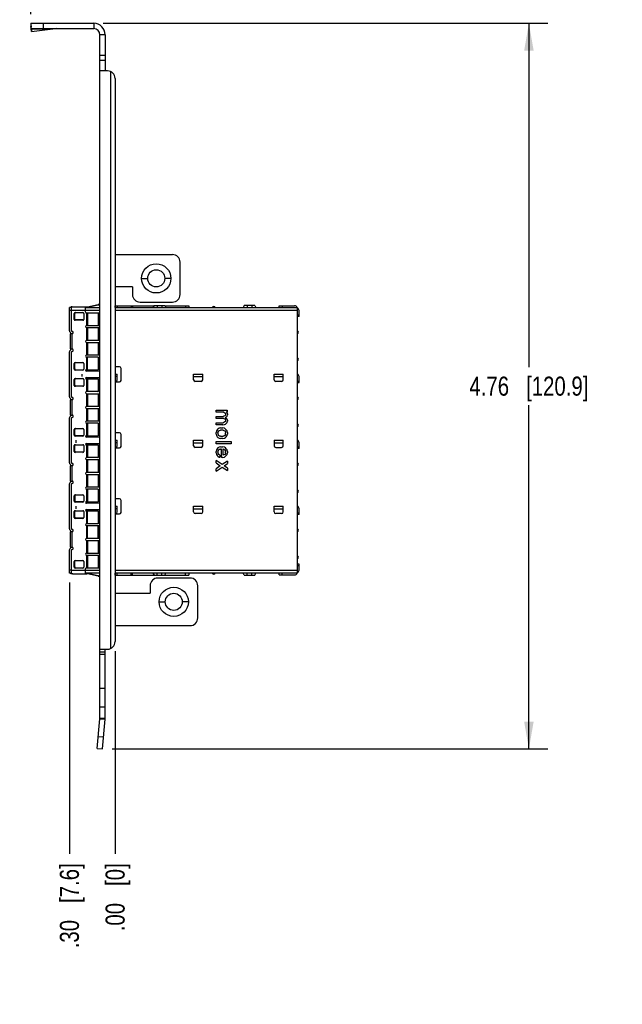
# Model space of a CAD drawing. Header units: inches. Extents: x 0 to 22, y 0 to 17.
# Tile 18 of 20: x 13 to 17, y 4.9 to 11.3. Entities that reach past the tile are written whole.
import ezdxf

# ---------------------------------------------------------------- set-up
doc = ezdxf.new("R2010")
doc.units = ezdxf.units.IN
doc.header["$LTSCALE"] = 1.21
doc.header["$MEASUREMENT"] = 0
doc.layers.get('0').update_dxf_attribs({"linetype": 'CONTINUOUS'})
doc.layers.add('DIMENSIONS', color=7, linetype='CONTINUOUS')
doc.styles.get("Standard").update_dxf_attribs({"font": 'txt', "width": 0.8})
doc.dimstyles.new('DIMSTYLE_1', dxfattribs={"dimtxt": 0.125, "dimasz": 0.18, "dimexe": 0.125, "dimexo": 0.0625, "dimgap": 0.03125, "dimtad": 0, "dimtih": 1, "dimtoh": 1, "dimzin": 4, "dimdsep": 46, "dimtxsty": 'STANDARD', "dimblk": '_FILLED', "dimblk1": '_FILLED', "dimblk2": '_FILLED', "dimcen": 0.09, "dimadec": 0, "dimazin": 0, "dimtp": 0.001, "dimtm": 0.001, "dimtfac": 1, "dimtofl": 0, "dimtmove": 0, "dimatfit": 3, "dimldrblk": '_FILLED', "dimfxl": 1, "dimtolj": 1, "dimtzin": 4, "dimarcsym": 0})
doc.dimstyles.new('DIMSTYLE_2', dxfattribs={"dimtxt": 0.125, "dimasz": 0.18, "dimexe": 0.125, "dimexo": 0.0625, "dimgap": 0.03125, "dimtad": 0, "dimtih": 1, "dimtoh": 1, "dimzin": 4, "dimdsep": 46, "dimtxsty": 'STANDARD', "dimblk": '_FILLED', "dimblk1": '_FILLED', "dimblk2": '_FILLED', "dimcen": 0.09, "dimadec": 0, "dimazin": 0, "dimtfac": 1, "dimtofl": 0, "dimtmove": 0, "dimatfit": 3, "dimldrblk": '_FILLED', "dimfxl": 1, "dimtolj": 1, "dimtzin": 4, "dimarcsym": 0})
doc.dimstyles.new('DIMSTYLE_3', dxfattribs={"dimtxt": 0.125, "dimasz": 0.18, "dimexe": 0.125, "dimexo": 0.0625, "dimgap": 0.0625, "dimtad": 0, "dimtih": 1, "dimtoh": 1, "dimzin": 4, "dimdsep": 46, "dimtxsty": 'STANDARD', "dimblk": '_FILLED', "dimblk1": '_FILLED', "dimblk2": '_FILLED', "dimcen": 0.09, "dimadec": 0, "dimazin": 0, "dimtp": 0.001, "dimtm": 0.001, "dimtfac": 1, "dimtofl": 0, "dimtmove": 0, "dimatfit": 3, "dimldrblk": '_FILLED', "dimfxl": 1, "dimtolj": 1, "dimtzin": 4, "dimarcsym": 0})

# ---------------------------------------------------------------- blocks, each defined once
blk = doc.blocks.new('_FILLED')
at = {"color": 0, "linetype": 'BYBLOCK'}
blk.add_solid([(0, 0), (-1, 0.174), (-1, -0.174)], dxfattribs=at)
blk = doc.blocks.new('*D8')
at = {"layer": 'DIMENSIONS', "color": 2, "linetype": 'CONTINUOUS'}
for p, q in [((13.5626, 11.2857), (16.4787, 11.2857)), ((16.3537, 11.2857), (16.3537, 9.0306)), ((16.3537, 6.5254), (16.3537, 8.7806)), ((13.6202, 6.5254), (16.4787, 6.5254))]:
    blk.add_line(p, q, dxfattribs=at)
at = {"layer": 'DIMENSIONS', "color": 2, "linetype": 'CONTINUOUS', "xscale": 0.18, "yscale": 0.18, "zscale": 0.18}
for p, rotation in [((16.3537, 11.2857), 90), ((16.3537, 6.5254), 270)]:
    blk.add_blockref('_FILLED', p, dxfattribs=dict(at, rotation=rotation))
at = {"layer": 'DIMENSIONS', "color": 2, "linetype": 'CONTINUOUS', "insert": (16.3537, 8.9681), "char_height": 0.125, "width": 1.225, "attachment_point": 2, "line_spacing_factor": 0.9}
blk.add_mtext('4.76{\\Ftxt.shx;\\W1.000000;\\H0.125000; }[120.9]', dxfattribs=at)
blk = doc.blocks.new('*D9')
at = {"layer": 'DIMENSIONS', "color": 2, "linetype": 'CONTINUOUS'}
blk.add_line((13.3404, 7.6165), (13.3404, 5.8379), dxfattribs=at)
at = {"layer": 'DIMENSIONS', "color": 2, "linetype": 'CONTINUOUS', "insert": (13.2779, 5.7754), "char_height": 0.125, "width": 0.925, "attachment_point": 3, "rotation": 90, "line_spacing_factor": 0.9}
blk.add_mtext('.30{\\Ftxt.shx;\\W1.000000;\\H0.125000; }[7.6]', dxfattribs=at)
blk = doc.blocks.new('*D10')
at = {"layer": 'DIMENSIONS', "color": 2, "linetype": 'CONTINUOUS'}
blk.add_line((13.6401, 7.1673), (13.6401, 5.8379), dxfattribs=at)
at = {"layer": 'DIMENSIONS', "color": 2, "linetype": 'CONTINUOUS', "insert": (13.5776, 5.7754), "char_height": 0.125, "width": 0.725, "attachment_point": 3, "rotation": 90, "line_spacing_factor": 0.9}
blk.add_mtext('.00{\\Ftxt.shx;\\W1.000000;\\H0.125000; }[0]', dxfattribs=at)
blk = doc.blocks.new('*D11')
at = {"layer": 'DIMENSIONS', "color": 2, "linetype": 'CONTINUOUS'}
blk.add_line((13.087, 11.3459), (13.087, 11.9732), dxfattribs=at)
at = {"layer": 'DIMENSIONS', "color": 2, "linetype": 'CONTINUOUS', "insert": (13.0245, 12.0357), "char_height": 0.125, "width": 0.825, "attachment_point": 1, "rotation": 90, "line_spacing_factor": 0.9}
blk.add_mtext('.55{\\Ftxt.shx;\\W1.000000;\\H0.125000; }[14]', dxfattribs=at)

msp = doc.modelspace()

# ---------------------------------------------------------------- linework, layer by layer
at = {"color": 7, "linetype": 'CONTINUOUS'}
for p, q in [((13.087, 11.2834), (13.0882, 11.2651)), ((13.087, 11.2834), (13.0901, 11.2608)), ((13.0901, 11.2516), (13.0882, 11.2651)), ((13.0901, 11.2507), (13.0901, 11.2857)), ((13.0901, 11.2857), (13.5001, 11.2857)), ((13.0928, 11.2313), (13.0902, 11.2508)), ((13.1701, 11.2507), (13.1701, 11.2857)), ((13.5001, 11.2857), (13.5001, 11.2507)), ((13.5751, 11.2107), (13.5401, 11.2107)), ((13.5751, 11.2107), (13.5751, 10.9737)), ((13.5751, 11.0737), (13.5401, 11.0737)), ((13.5401, 11.0437), (13.5751, 11.0437)), ((13.6401, 9.7687), (14.0161, 9.7687)), ((14.0661, 9.5067), (14.0661, 9.7187)), ((13.8141, 9.6127), (13.8541, 9.6127)), ((14.0061, 9.6127), (13.9661, 9.6127)), ((13.7541, 9.5567), (13.6401, 9.5567)), ((13.7541, 9.5567), (13.7541, 9.5067)), ((13.4585, 9.4253), (13.5292, 9.441)), ((13.5301, 9.4371), (13.4594, 9.4215)), ((13.5333, 9.4415), (13.5401, 9.4418)), ((13.5401, 9.4379), (13.5335, 9.4376)), ((13.6413, 9.4209), (13.6413, 9.4335)), ((13.6413, 9.4335), (13.8956, 9.4335)), ((13.653, 9.4335), (13.653, 9.4209)), ((13.7464, 9.4335), (13.7464, 9.4209)), ((13.7547, 9.4335), (13.7547, 9.4209)), ((13.8041, 9.4567), (14.0161, 9.4567)), ((13.8963, 9.4347), (13.8883, 9.4209)), ((13.8963, 9.4347), (13.9652, 9.4347)), ((13.9159, 9.4347), (13.9159, 9.4209)), ((13.9455, 9.4347), (13.9455, 9.4209)), ((13.9652, 9.4347), (13.9731, 9.4209)), ((13.9658, 9.4335), (14.1227, 9.4335)), ((14.1027, 9.4335), (14.1027, 9.4209)), ((14.1227, 9.4335), (14.1227, 9.4209)), ((14.4868, 9.4347), (14.4789, 9.4209)), ((14.5557, 9.4347), (14.4868, 9.4347)), ((14.5065, 9.4347), (14.5065, 9.4209)), ((14.536, 9.4347), (14.536, 9.4209)), ((14.5557, 9.4347), (14.5637, 9.4209)), ((14.7165, 9.4327), (14.8164, 9.4327)), ((14.7165, 9.4209), (14.7165, 9.4327)), ((14.7362, 9.4327), (14.7362, 9.4209)), ((13.3404, 9.2685), (13.3404, 9.4205)), ((13.3524, 9.4009), (13.3404, 9.4009)), ((13.3524, 9.4209), (13.3413, 9.4209)), ((13.3524, 9.4221), (13.3524, 9.2745)), ((13.4466, 9.4012), (13.3524, 9.4012)), ((13.3583, 9.4248), (13.3528, 9.4248)), ((13.3614, 9.4248), (13.3601, 9.4248)), ((13.3601, 9.4248), (13.3624, 9.4248)), ((13.3624, 9.4248), (13.4542, 9.4248)), ((13.3721, 9.3435), (13.3721, 9.3818)), ((13.3752, 9.3455), (13.3752, 9.3818)), ((13.378, 9.3877), (13.4284, 9.3877)), ((13.4343, 9.3818), (13.4343, 9.3435)), ((13.4466, 9.3911), (13.4466, 9.4248)), ((13.4466, 9.4209), (13.5401, 9.4209)), ((13.5401, 9.4009), (13.4466, 9.4009)), ((13.4525, 9.4209), (13.4525, 9.4248)), ((13.5401, 9.3852), (13.4525, 9.3852)), ((13.4542, 9.3036), (13.4542, 9.3852)), ((13.4585, 9.3852), (13.4585, 9.3035)), ((13.5292, 9.3852), (13.5292, 9.3035)), ((13.5333, 9.3852), (13.5333, 9.3035)), ((13.6401, 9.4209), (14.8364, 9.4209)), ((14.8364, 9.4009), (13.6401, 9.4009)), ((14.8364, 7.6786), (14.8364, 9.4209)), ((14.8462, 9.3717), (14.8364, 9.3717)), ((14.8462, 9.3617), (14.8462, 9.4009)), ((13.4284, 9.3376), (13.378, 9.3376)), ((13.4284, 9.3396), (13.3812, 9.3396)), ((13.4542, 9.3035), (13.5401, 9.3035)), ((14.8462, 9.3617), (14.8364, 9.3617)), ((13.3475, 9.2573), (13.3434, 9.2614)), ((13.3484, 9.1494), (13.3484, 9.2494)), ((13.3583, 9.2494), (13.3484, 9.2494)), ((13.3504, 9.2494), (13.3504, 9.2502)), ((13.3557, 9.2494), (13.3557, 9.1494)), ((13.4542, 9.2069), (13.4542, 9.2885)), ((13.5401, 9.2885), (13.4542, 9.2885)), ((13.4585, 9.2885), (13.4585, 9.2069)), ((13.5292, 9.2885), (13.5292, 9.2069)), ((13.5333, 9.2885), (13.5333, 9.2069)), ((13.4542, 9.2069), (13.5401, 9.2069)), ((13.4542, 9.1919), (13.5401, 9.1919)), ((13.4542, 9.1102), (13.4542, 9.1918)), ((13.4585, 9.1919), (13.4585, 9.1102)), ((13.5292, 9.1919), (13.5292, 9.1102)), ((13.5333, 9.1919), (13.5333, 9.1102)), ((13.3404, 8.8354), (13.3404, 9.1302)), ((13.3434, 9.1373), (13.3475, 9.1414)), ((13.3484, 9.1494), (13.3583, 9.1494)), ((13.3504, 9.1494), (13.3504, 9.1485)), ((13.3524, 9.1242), (13.3524, 8.8414)), ((13.4542, 9.1102), (13.5401, 9.1102)), ((13.3721, 9.0169), (13.3721, 9.0552)), ((13.3752, 9.0188), (13.3752, 9.0604)), ((13.378, 9.0611), (13.4284, 9.0611)), ((13.4343, 9.0552), (13.4343, 9.0169)), ((13.4542, 9.0135), (13.4542, 9.0952)), ((13.5272, 9.0952), (13.4542, 9.0952)), ((13.4585, 9.0135), (13.4585, 9.0952)), ((13.5292, 9.0949), (13.5292, 9.0137)), ((13.5301, 9.0947), (13.5299, 9.0947)), ((13.5322, 9.0939), (13.5333, 9.0935)), ((13.5333, 9.0151), (13.5333, 9.0935)), ((13.5333, 9.0935), (13.5401, 9.0911)), ((13.4284, 9.011), (13.378, 9.011)), ((13.3812, 9.0129), (13.4284, 9.0129)), ((13.4228, 8.9851), (13.4228, 8.9678)), ((13.4516, 9.0135), (13.5272, 9.0135)), ((13.5401, 9.0035), (13.4516, 9.0035)), ((13.5306, 9.0142), (13.5299, 9.0139)), ((13.5301, 9.0139), (13.5299, 9.0139)), ((13.5401, 9.0176), (13.5333, 9.0151)), ((13.6695, 9.0322), (13.6401, 9.0322)), ((13.6401, 8.9851), (13.6541, 8.9851)), ((13.6541, 8.9465), (13.6541, 8.9851)), ((13.6794, 8.9433), (13.6794, 9.0224)), ((14.1553, 8.9465), (14.1553, 8.9851)), ((14.1553, 8.9851), (14.2144, 8.9851)), ((14.2144, 8.9465), (14.2144, 8.9851)), ((14.6832, 8.9851), (14.7422, 8.9851)), ((14.6832, 8.9465), (14.6832, 8.9851)), ((14.7422, 8.9465), (14.7422, 8.9851)), ((13.3721, 8.9104), (13.3721, 8.9488)), ((13.3752, 8.9124), (13.3752, 8.9488)), ((13.378, 8.9547), (13.4284, 8.9547)), ((13.4343, 8.9488), (13.4343, 8.9104)), ((13.4516, 8.9622), (13.5401, 8.9622)), ((13.5272, 8.9522), (13.4516, 8.9522)), ((13.4542, 8.8705), (13.4542, 8.9522)), ((13.4585, 8.9522), (13.4585, 8.8705)), ((13.5292, 8.9519), (13.5292, 8.8708)), ((13.5299, 8.9517), (13.5301, 8.9517)), ((13.5322, 8.9509), (13.5333, 8.9505)), ((13.5333, 8.9505), (13.5333, 8.8721)), ((13.5333, 8.9505), (13.5401, 8.9481)), ((13.6541, 8.9678), (13.6401, 8.9678)), ((13.6441, 8.9365), (13.6401, 8.9365)), ((13.6401, 8.9334), (13.6695, 8.9334)), ((14.1553, 8.9678), (14.2144, 8.9678)), ((14.2044, 8.9365), (14.1653, 8.9365)), ((14.6832, 8.9678), (14.7422, 8.9678)), ((14.7322, 8.9365), (14.6932, 8.9365)), ((14.8364, 8.9386), (14.8462, 8.9386)), ((14.8364, 8.9286), (14.8462, 8.9286)), ((14.8462, 8.9286), (14.8462, 8.9678)), ((13.4284, 8.9045), (13.378, 8.9045)), ((13.4284, 8.9065), (13.3812, 8.9065)), ((13.5272, 8.8705), (13.4542, 8.8705)), ((13.4542, 8.7738), (13.4542, 8.8555)), ((13.4542, 8.8555), (13.5401, 8.8555)), ((13.4585, 8.8555), (13.4585, 8.7738)), ((13.5292, 8.8555), (13.5292, 8.7738)), ((13.5306, 8.8712), (13.5299, 8.871)), ((13.5299, 8.871), (13.5301, 8.871)), ((13.5401, 8.8746), (13.5333, 8.8721)), ((13.5333, 8.8555), (13.5333, 8.7738)), ((13.3475, 8.8242), (13.3434, 8.8284)), ((13.3484, 8.7163), (13.3484, 8.8163)), ((13.3583, 8.8163), (13.3484, 8.8163)), ((13.3504, 8.8163), (13.3504, 8.8171)), ((13.3557, 8.8163), (13.3557, 8.7163)), ((13.4542, 8.7738), (13.5401, 8.7738)), ((13.4542, 8.6771), (13.4542, 8.7588)), ((13.4542, 8.7588), (13.5401, 8.7588)), ((13.4585, 8.7588), (13.4585, 8.6771)), ((13.5292, 8.7588), (13.5292, 8.6771)), ((13.5333, 8.7588), (13.5333, 8.6771)), ((14.3018, 8.7479), (14.3755, 8.7479)), ((14.3018, 8.7341), (14.3018, 8.7479)), ((14.353, 8.7341), (14.3018, 8.7341)), ((14.353, 8.7341), (14.3593, 8.7316)), ((14.3593, 8.7316), (14.363, 8.7266)), ((14.363, 8.7266), (14.3643, 8.7216)), ((14.3643, 8.7216), (14.363, 8.7154)), ((14.3755, 8.7341), (14.3693, 8.7341)), ((14.3743, 8.7304), (14.3693, 8.7341)), ((14.3768, 8.7229), (14.3743, 8.7304)), ((14.3755, 8.7479), (14.3755, 8.7341)), ((14.3768, 8.7229), (14.3768, 8.7179)), ((13.3404, 8.4024), (13.3404, 8.6971)), ((13.3434, 8.7042), (13.3475, 8.7084)), ((13.3484, 8.7163), (13.3583, 8.7163)), ((13.3504, 8.7154), (13.3504, 8.7163)), ((13.3524, 8.6911), (13.3524, 8.4084)), ((13.4542, 8.6771), (13.5401, 8.6771)), ((13.4542, 8.5804), (13.4542, 8.6621)), ((13.5272, 8.6621), (13.4542, 8.6621)), ((13.4585, 8.6621), (13.4585, 8.5804)), ((13.5292, 8.6618), (13.5292, 8.5807)), ((13.5301, 8.6616), (13.5299, 8.6616)), ((13.5322, 8.6609), (13.5333, 8.6605)), ((13.5333, 8.582), (13.5333, 8.6605)), ((13.5333, 8.6605), (13.5401, 8.658)), ((14.3018, 8.7066), (14.348, 8.7066)), ((14.3018, 8.6929), (14.3018, 8.7066)), ((14.353, 8.6929), (14.3018, 8.6929)), ((14.3018, 8.6654), (14.348, 8.6654)), ((14.3018, 8.6516), (14.3018, 8.6654)), ((14.353, 8.7079), (14.348, 8.7066)), ((14.353, 8.6666), (14.348, 8.6654)), ((14.3593, 8.7116), (14.353, 8.7079)), ((14.353, 8.6929), (14.3593, 8.6904)), ((14.3593, 8.6704), (14.353, 8.6666)), ((14.3568, 8.6529), (14.3643, 8.6566)), ((14.363, 8.7154), (14.3593, 8.7116)), ((14.3593, 8.6904), (14.363, 8.6854)), ((14.363, 8.6741), (14.3593, 8.6704)), ((14.363, 8.6854), (14.3643, 8.6804)), ((14.3643, 8.6804), (14.363, 8.6741)), ((14.3643, 8.6966), (14.3693, 8.7016)), ((14.3705, 8.6929), (14.3643, 8.6966)), ((14.3643, 8.6566), (14.3693, 8.6604)), ((14.3693, 8.7016), (14.3743, 8.7091)), ((14.3693, 8.6604), (14.3743, 8.6679)), ((14.3743, 8.6879), (14.3705, 8.6929)), ((14.3743, 8.7091), (14.3768, 8.7179)), ((14.3768, 8.6816), (14.3743, 8.6879)), ((14.3743, 8.6679), (14.3768, 8.6766)), ((14.3768, 8.6816), (14.3768, 8.6766)), ((13.3721, 8.5838), (13.3721, 8.6221)), ((13.3752, 8.5858), (13.3752, 8.6221)), ((13.378, 8.6281), (13.4284, 8.6281)), ((13.4343, 8.6221), (13.4343, 8.5838)), ((13.6695, 8.5992), (13.6401, 8.5992)), ((14.3468, 8.6516), (14.3018, 8.6516)), ((14.3043, 8.6116), (14.3018, 8.6016)), ((14.3018, 8.5916), (14.3018, 8.6016)), ((14.3018, 8.5916), (14.3043, 8.5816)), ((14.3093, 8.6191), (14.3043, 8.6116)), ((14.3143, 8.6241), (14.3093, 8.6191)), ((14.3218, 8.6291), (14.3143, 8.6241)), ((14.3143, 8.6004), (14.3155, 8.6054)), ((14.3143, 8.6004), (14.3143, 8.5929)), ((14.3155, 8.5879), (14.3143, 8.5929)), ((14.3155, 8.6054), (14.3193, 8.6116)), ((14.3193, 8.6116), (14.3255, 8.6154)), ((14.3318, 8.6316), (14.3218, 8.6291)), ((14.3255, 8.6154), (14.3305, 8.6166)), ((14.348, 8.6166), (14.3305, 8.6166)), ((14.3318, 8.6316), (14.3468, 8.6316)), ((14.3468, 8.6516), (14.3568, 8.6529)), ((14.3568, 8.6291), (14.3468, 8.6316)), ((14.348, 8.6166), (14.353, 8.6154)), ((14.353, 8.6154), (14.3593, 8.6116)), ((14.3643, 8.6241), (14.3568, 8.6291)), ((14.3593, 8.6116), (14.363, 8.6054)), ((14.363, 8.6054), (14.3643, 8.6004)), ((14.3643, 8.5929), (14.363, 8.5879)), ((14.3693, 8.6191), (14.3643, 8.6241)), ((14.3643, 8.5929), (14.3643, 8.6004)), ((14.3743, 8.6116), (14.3693, 8.6191)), ((14.3768, 8.6016), (14.3743, 8.6116)), ((14.3743, 8.5816), (14.3768, 8.5916)), ((14.3768, 8.6016), (14.3768, 8.5916)), ((13.4284, 8.5779), (13.378, 8.5779)), ((13.4284, 8.5799), (13.3812, 8.5799)), ((13.3834, 8.5521), (13.3834, 8.5347)), ((13.4516, 8.5804), (13.5272, 8.5804)), ((13.5401, 8.5704), (13.4516, 8.5704)), ((13.4516, 8.5291), (13.5401, 8.5291)), ((13.5306, 8.5811), (13.5299, 8.5809)), ((13.5301, 8.5809), (13.5299, 8.5809)), ((13.5401, 8.5845), (13.5333, 8.582)), ((13.6401, 8.5521), (13.6541, 8.5521)), ((13.6541, 8.5347), (13.6401, 8.5347)), ((13.6541, 8.5135), (13.6541, 8.5521)), ((13.6794, 8.5102), (13.6794, 8.5893)), ((14.1553, 8.5521), (14.2144, 8.5521)), ((14.1553, 8.5135), (14.1553, 8.5521)), ((14.1553, 8.5347), (14.2144, 8.5347)), ((14.2144, 8.5135), (14.2144, 8.5521)), ((14.3018, 8.5416), (14.4018, 8.5416)), ((14.3018, 8.5279), (14.3018, 8.5416)), ((14.4018, 8.5279), (14.3018, 8.5279)), ((14.3043, 8.5816), (14.3093, 8.5741)), ((14.3093, 8.5741), (14.3143, 8.5691)), ((14.3143, 8.5691), (14.3218, 8.5641)), ((14.3193, 8.5816), (14.3155, 8.5879)), ((14.3255, 8.5779), (14.3193, 8.5816)), ((14.3218, 8.5641), (14.3318, 8.5616)), ((14.3305, 8.5766), (14.3255, 8.5779)), ((14.3305, 8.5766), (14.348, 8.5766)), ((14.3468, 8.5616), (14.3318, 8.5616)), ((14.3468, 8.5616), (14.3568, 8.5641)), ((14.353, 8.5779), (14.348, 8.5766)), ((14.3593, 8.5816), (14.353, 8.5779)), ((14.3568, 8.5641), (14.3643, 8.5691)), ((14.363, 8.5879), (14.3593, 8.5816)), ((14.3643, 8.5691), (14.3693, 8.5741)), ((14.3693, 8.5741), (14.3743, 8.5816)), ((14.4018, 8.5416), (14.4018, 8.5279)), ((14.6832, 8.5521), (14.7422, 8.5521)), ((14.6832, 8.5521), (14.6832, 8.5135)), ((14.6832, 8.5347), (14.7422, 8.5347)), ((14.7422, 8.5135), (14.7422, 8.5521)), ((14.8462, 8.4955), (14.8462, 8.5347)), ((13.3721, 8.4773), (13.3721, 8.5157)), ((13.3752, 8.4793), (13.3752, 8.5157)), ((13.378, 8.5216), (13.4284, 8.5216)), ((13.4284, 8.4714), (13.378, 8.4714)), ((13.4284, 8.4734), (13.3812, 8.4734)), ((13.4343, 8.5157), (13.4343, 8.4773)), ((13.5272, 8.5191), (13.4516, 8.5191)), ((13.4542, 8.4374), (13.4542, 8.5191)), ((13.4585, 8.5191), (13.4585, 8.4374)), ((13.5292, 8.5188), (13.5292, 8.4377)), ((13.5299, 8.5186), (13.5301, 8.5186)), ((13.5322, 8.5179), (13.5333, 8.5175)), ((13.5333, 8.5175), (13.5401, 8.515)), ((13.5333, 8.5175), (13.5333, 8.439)), ((13.6441, 8.5035), (13.6401, 8.5035)), ((13.6401, 8.5003), (13.6695, 8.5003)), ((14.2044, 8.5035), (14.1653, 8.5035)), ((14.3043, 8.4879), (14.3018, 8.4779)), ((14.3018, 8.4679), (14.3018, 8.4779)), ((14.3018, 8.4679), (14.3043, 8.4579)), ((14.3093, 8.4954), (14.3043, 8.4879)), ((14.3143, 8.5004), (14.3093, 8.4954)), ((14.3218, 8.5054), (14.3143, 8.5004)), ((14.3143, 8.4766), (14.3155, 8.4816)), ((14.3143, 8.4766), (14.3143, 8.4691)), ((14.3155, 8.4641), (14.3143, 8.4691)), ((14.3155, 8.4816), (14.3193, 8.4879)), ((14.3193, 8.4579), (14.3155, 8.4641)), ((14.3193, 8.4879), (14.3255, 8.4916)), ((14.3318, 8.5079), (14.3218, 8.5054)), ((14.3255, 8.4916), (14.3305, 8.4929)), ((14.3368, 8.4929), (14.3305, 8.4929)), ((14.3318, 8.5079), (14.3468, 8.5079)), ((14.3368, 8.4379), (14.3368, 8.4929)), ((14.3568, 8.5054), (14.3468, 8.5079)), ((14.348, 8.4929), (14.3468, 8.4929)), ((14.3468, 8.4929), (14.3468, 8.4529)), ((14.348, 8.4929), (14.353, 8.4916)), ((14.353, 8.4916), (14.3593, 8.4879)), ((14.3643, 8.5004), (14.3568, 8.5054)), ((14.3593, 8.4879), (14.363, 8.4816)), ((14.363, 8.4641), (14.3593, 8.4579)), ((14.363, 8.4816), (14.3643, 8.4766)), ((14.3643, 8.4691), (14.363, 8.4641)), ((14.3693, 8.4954), (14.3643, 8.5004)), ((14.3643, 8.4691), (14.3643, 8.4766)), ((14.3743, 8.4879), (14.3693, 8.4954)), ((14.3768, 8.4779), (14.3743, 8.4879)), ((14.3743, 8.4579), (14.3768, 8.4679)), ((14.3768, 8.4779), (14.3768, 8.4679)), ((14.6932, 8.5035), (14.7322, 8.5035)), ((14.8462, 8.5055), (14.8364, 8.5055)), ((14.8462, 8.4955), (14.8364, 8.4955)), ((13.5272, 8.4374), (13.4542, 8.4374)), ((13.4542, 8.3407), (13.4542, 8.4224)), ((13.5401, 8.4224), (13.4542, 8.4224)), ((13.4585, 8.4224), (13.4585, 8.3407)), ((13.5292, 8.4224), (13.5292, 8.3407)), ((13.5306, 8.4381), (13.5299, 8.4379)), ((13.5299, 8.4379), (13.5301, 8.4379)), ((13.5401, 8.4415), (13.5333, 8.439)), ((13.5333, 8.4224), (13.5333, 8.3407)), ((14.3418, 8.3916), (14.3018, 8.4179)), ((14.3018, 8.4016), (14.3018, 8.4179)), ((14.3018, 8.4016), (14.3293, 8.3829)), ((14.3043, 8.4579), (14.3093, 8.4504)), ((14.3093, 8.4504), (14.3143, 8.4454)), ((14.3143, 8.4454), (14.3218, 8.4404)), ((14.3268, 8.4529), (14.3193, 8.4579)), ((14.3218, 8.4404), (14.3268, 8.4391)), ((14.3268, 8.4529), (14.3268, 8.4391)), ((14.3468, 8.4379), (14.3368, 8.4379)), ((14.3768, 8.4141), (14.3418, 8.3916)), ((14.353, 8.4541), (14.3468, 8.4529)), ((14.3468, 8.4379), (14.3568, 8.4404)), ((14.3593, 8.4579), (14.353, 8.4541)), ((14.3543, 8.3829), (14.3768, 8.3979)), ((14.3568, 8.4404), (14.3643, 8.4454)), ((14.3643, 8.4454), (14.3693, 8.4504)), ((14.3693, 8.4504), (14.3743, 8.4579)), ((14.3768, 8.4141), (14.3768, 8.3979)), ((13.3475, 8.3911), (13.3434, 8.3953)), ((13.3484, 8.2832), (13.3484, 8.3832)), ((13.3583, 8.3832), (13.3484, 8.3832)), ((13.3504, 8.3832), (13.3504, 8.3841)), ((13.3557, 8.3832), (13.3557, 8.2832)), ((13.4542, 8.3407), (13.5401, 8.3407)), ((14.3293, 8.3829), (14.3018, 8.3641)), ((14.3018, 8.3479), (14.3418, 8.3741)), ((14.3018, 8.3479), (14.3018, 8.3641)), ((14.3418, 8.3741), (14.3768, 8.3516)), ((14.3768, 8.3679), (14.3543, 8.3829)), ((14.3768, 8.3679), (14.3768, 8.3516)), ((13.3434, 8.2711), (13.3475, 8.2753)), ((13.3484, 8.2832), (13.3583, 8.2832)), ((13.3504, 8.2832), (13.3504, 8.2824)), ((13.4542, 8.244), (13.4542, 8.3257)), ((13.4542, 8.3257), (13.5401, 8.3257)), ((13.4585, 8.3257), (13.4585, 8.244)), ((13.5292, 8.3257), (13.5292, 8.244)), ((13.5333, 8.3257), (13.5333, 8.244)), ((13.3404, 7.9693), (13.3404, 8.2641)), ((13.3524, 8.2581), (13.3524, 7.9753)), ((13.4542, 8.244), (13.5401, 8.244)), ((13.5272, 8.229), (13.4542, 8.229)), ((13.4542, 8.1473), (13.4542, 8.229)), ((13.4585, 8.229), (13.4585, 8.1473)), ((13.5292, 8.2287), (13.5292, 8.1476)), ((13.5301, 8.2285), (13.5299, 8.2285)), ((13.5322, 8.2278), (13.5333, 8.2274)), ((13.5333, 8.2274), (13.5401, 8.2249)), ((13.5333, 8.1489), (13.5333, 8.2274)), ((13.3721, 8.1507), (13.3721, 8.1871)), ((13.3752, 8.1871), (13.3752, 8.1527)), ((13.378, 8.193), (13.4284, 8.193)), ((13.4284, 8.1448), (13.378, 8.1448)), ((13.4284, 8.1468), (13.3812, 8.1468)), ((13.4343, 8.1871), (13.4343, 8.1507)), ((13.4516, 8.1473), (13.5272, 8.1473)), ((13.5306, 8.148), (13.5299, 8.1478)), ((13.5301, 8.1478), (13.5299, 8.1478)), ((13.5401, 8.1514), (13.5333, 8.1489)), ((13.6695, 8.1661), (13.6401, 8.1661)), ((13.6794, 8.0771), (13.6794, 8.1562)), ((13.3721, 8.0443), (13.3721, 8.0826)), ((13.3752, 8.0462), (13.3752, 8.0826)), ((13.378, 8.0885), (13.4284, 8.0885)), ((13.3834, 8.119), (13.3834, 8.1017)), ((13.4343, 8.0826), (13.4343, 8.0443)), ((13.5401, 8.1373), (13.4516, 8.1373)), ((13.4516, 8.096), (13.5401, 8.096)), ((13.5272, 8.086), (13.4516, 8.086)), ((13.4542, 8.0043), (13.4542, 8.086)), ((13.4585, 8.0043), (13.4585, 8.086)), ((13.5292, 8.0858), (13.5292, 8.0046)), ((13.5301, 8.0856), (13.5299, 8.0856)), ((13.5322, 8.0848), (13.5333, 8.0844)), ((13.5333, 8.0844), (13.5401, 8.0819)), ((13.5333, 8.006), (13.5333, 8.0844)), ((13.6401, 8.119), (13.6541, 8.119)), ((13.6541, 8.1016), (13.6401, 8.1016)), ((13.6541, 8.0804), (13.6541, 8.119)), ((14.1553, 8.119), (14.2144, 8.119)), ((14.1553, 8.0804), (14.1553, 8.119)), ((14.1553, 8.1017), (14.2144, 8.1017)), ((14.2144, 8.0804), (14.2144, 8.119)), ((14.6832, 8.119), (14.7422, 8.119)), ((14.6832, 8.0804), (14.6832, 8.119)), ((14.6832, 8.1017), (14.7422, 8.1017)), ((14.7422, 8.0804), (14.7422, 8.119)), ((14.8462, 8.0625), (14.8462, 8.1017)), ((13.4284, 8.0384), (13.378, 8.0384)), ((13.4284, 8.0403), (13.3812, 8.0403)), ((13.6441, 8.0704), (13.6401, 8.0704)), ((13.6401, 8.0673), (13.6695, 8.0673)), ((14.2044, 8.0704), (14.1653, 8.0704)), ((14.7322, 8.0704), (14.6932, 8.0704)), ((14.8462, 8.0725), (14.8364, 8.0725)), ((14.8462, 8.0625), (14.8364, 8.0625)), ((13.3475, 7.9581), (13.3434, 7.9622)), ((13.3583, 7.9501), (13.3484, 7.9501)), ((13.3484, 7.8501), (13.3484, 7.9501)), ((13.3504, 7.9501), (13.3504, 7.951)), ((13.3557, 7.9501), (13.3557, 7.8501)), ((13.4542, 8.0043), (13.5272, 8.0043)), ((13.5401, 7.9893), (13.4542, 7.9893)), ((13.4542, 7.9076), (13.4542, 7.9893)), ((13.4585, 7.9076), (13.4585, 7.9893)), ((13.5292, 7.9076), (13.5292, 7.9893)), ((13.5306, 8.005), (13.5299, 8.0048)), ((13.5301, 8.0048), (13.5299, 8.0048)), ((13.5401, 8.0084), (13.5333, 8.006)), ((13.5333, 7.9076), (13.5333, 7.9893)), ((13.4542, 7.9076), (13.5401, 7.9076)), ((13.4542, 7.8926), (13.5401, 7.8926)), ((13.4542, 7.811), (13.4542, 7.8926)), ((13.4585, 7.8926), (13.4585, 7.8109)), ((13.5292, 7.8926), (13.5292, 7.8109)), ((13.5333, 7.8926), (13.5333, 7.8109)), ((13.3404, 7.679), (13.3404, 7.831)), ((13.3434, 7.8381), (13.3475, 7.8422)), ((13.3484, 7.8501), (13.3583, 7.8501)), ((13.3504, 7.8501), (13.3504, 7.8493)), ((13.3524, 7.825), (13.3524, 7.6774)), ((13.3721, 7.7177), (13.3721, 7.756)), ((13.3752, 7.7196), (13.3752, 7.7612)), ((13.378, 7.7619), (13.4284, 7.7619)), ((13.4343, 7.756), (13.4343, 7.7177)), ((13.4542, 7.8109), (13.5401, 7.8109)), ((13.4542, 7.7959), (13.5401, 7.7959)), ((13.4542, 7.7143), (13.4542, 7.7959)), ((13.4585, 7.7959), (13.4585, 7.7143)), ((13.5292, 7.7959), (13.5292, 7.7143)), ((13.5333, 7.7959), (13.5333, 7.7143)), ((13.3524, 7.6986), (13.3404, 7.6986)), ((13.3524, 7.6983), (13.4466, 7.6983)), ((13.4284, 7.7118), (13.378, 7.7118)), ((13.3812, 7.7137), (13.4284, 7.7137)), ((13.4466, 7.6747), (13.4466, 7.7084)), ((13.4466, 7.6986), (13.5401, 7.6986)), ((13.4525, 7.7143), (13.5401, 7.7143)), ((13.6401, 7.6986), (14.8364, 7.6986)), ((14.8462, 7.7378), (14.8364, 7.7378)), ((14.8462, 7.7278), (14.8364, 7.7278)), ((14.8462, 7.6986), (14.8462, 7.7378)), ((13.3524, 7.6786), (13.3413, 7.6786)), ((13.3583, 7.6747), (13.3528, 7.6747)), ((13.3624, 7.6747), (13.3601, 7.6747)), ((13.3614, 7.6747), (13.4542, 7.6747)), ((13.5401, 7.6786), (13.4466, 7.6786)), ((13.4525, 7.6747), (13.4525, 7.6786)), ((13.5292, 7.6585), (13.4585, 7.6742)), ((13.4594, 7.678), (13.5301, 7.6624)), ((13.5401, 7.6577), (13.5333, 7.658)), ((13.5335, 7.6619), (13.5401, 7.6616)), ((14.8364, 7.6786), (13.6401, 7.6786)), ((13.6413, 7.666), (13.6413, 7.6786)), ((13.6413, 7.666), (13.8956, 7.666)), ((13.653, 7.666), (13.653, 7.6786)), ((13.7464, 7.666), (13.7464, 7.6786)), ((13.7547, 7.666), (13.7547, 7.6786)), ((13.8883, 7.6786), (13.8963, 7.6648)), ((13.8963, 7.6648), (13.9652, 7.6648)), ((13.9159, 7.6648), (13.9159, 7.6786)), ((14.1318, 7.6467), (13.9198, 7.6467)), ((13.9455, 7.6648), (13.9455, 7.6786)), ((13.9652, 7.6648), (13.9731, 7.6786)), ((13.9658, 7.666), (14.1227, 7.666)), ((14.1027, 7.666), (14.1027, 7.6786)), ((14.1227, 7.6786), (14.1227, 7.666)), ((14.4868, 7.6648), (14.4789, 7.6786)), ((14.4868, 7.6648), (14.5557, 7.6648)), ((14.5065, 7.6648), (14.5065, 7.6786)), ((14.536, 7.6648), (14.536, 7.6786)), ((14.5557, 7.6648), (14.5637, 7.6786)), ((14.7165, 7.6668), (14.7165, 7.6786)), ((14.7165, 7.6668), (14.8164, 7.6668)), ((14.7362, 7.6668), (14.7362, 7.6786)), ((13.8698, 7.5967), (13.8698, 7.5467)), ((14.1818, 7.3847), (14.1818, 7.5967)), ((13.6401, 7.5467), (13.8698, 7.5467)), ((13.9287, 7.4907), (13.9687, 7.4907)), ((14.1207, 7.4907), (14.0807, 7.4907)), ((13.6401, 7.3347), (14.1318, 7.3347)), ((13.5751, 6.7267), (13.5751, 7.1798)), ((13.5401, 7.1623), (13.5751, 7.1623)), ((13.5751, 7.1448), (13.5401, 7.1448)), ((13.5751, 6.9218), (13.5401, 6.9218)), ((13.5751, 6.8007), (13.5401, 6.8007)), ((13.5399, 6.7237), (13.5748, 6.7206)), ((13.5401, 6.7267), (13.5751, 6.7267)), ((13.5577, 6.5254), (13.5748, 6.7206)), ((13.5298, 6.6082), (13.5647, 6.6051)), ((13.5229, 6.5285), (13.5577, 6.5254))]:
    msp.add_line(p, q, dxfattribs=at)
at = {"color": 3, "linetype": 'CONTINUOUS'}
for p, q in [((13.0901, 11.2507), (13.5001, 11.2507)), ((13.0916, 11.2496), (13.0928, 11.2313)), ((13.0916, 11.2496), (13.2324, 11.2496)), ((13.0928, 11.2313), (13.2324, 11.2496)), ((13.5401, 6.7267), (13.5401, 11.2107)), ((13.5901, 10.9737), (13.5401, 10.9737)), ((13.6101, 10.9696), (13.6101, 7.184)), ((13.6401, 10.9237), (13.6401, 7.2298)), ((13.545, 7.1798), (13.5901, 7.1798)), ((13.5229, 6.5285), (13.5399, 6.7237))]:
    msp.add_line(p, q, dxfattribs=at)
at = {"color": 7, "linetype": 'CONTINUOUS'}
for centre, radius in [((13.9101, 9.6127), 0.096), ((13.9101, 9.6127), 0.056), ((14.0247, 7.4907), 0.096), ((14.0247, 7.4907), 0.056)]:
    msp.add_circle(centre, radius, dxfattribs=at)
at = {"color": 3, "linetype": 'CONTINUOUS'}
for centre, radius, start, end in [((13.2551, 11.0338), 0.217, 90.01857, 96.0098), ((13.5001, 11.2107), 0.04, 0, 90), ((13.5901, 10.9237), 0.05, 0, 90), ((13.5901, 7.2298), 0.05, 270, 360), ((13.5051, 6.7267), 0.035, 355, 360)]:
    msp.add_arc(centre, radius, start, end, dxfattribs=at)
at = {"color": 7, "linetype": 'CONTINUOUS'}
for centre, radius, start, end in [((13.5001, 11.2107), 0.075, 0, 90), ((14.0161, 9.7187), 0.05, 0, 90), ((13.8041, 9.5067), 0.05, 180, 270), ((14.0161, 9.5067), 0.05, 270, 360), ((13.5343, 9.4179), 0.0236, 92.5, 102.5), ((13.5343, 9.4179), 0.0197, 92.5, 102.5), ((14.8164, 9.4127), 0.02, 24.44469, 89.99999), ((13.3528, 9.4175), 0.00728, 90, 152.22363), ((13.378, 9.3818), 0.00591, 90, 180), ((13.3812, 9.3818), 0.00591, 90, 180), ((13.4284, 9.3818), 0.00591, 0, 90), ((13.4525, 9.3911), 0.00591, 180, 270), ((13.4542, 9.4445), 0.0197, 270, 282.5), ((14.8262, 9.4009), 0.02, 0, 59.19077), ((13.378, 9.3435), 0.00591, 180, 270), ((13.3812, 9.3455), 0.00591, 180.00012, 270), ((13.4284, 9.3455), 0.00591, 270, 341.03192), ((13.4284, 9.3435), 0.00591, 270, 360), ((13.4541, 9.2961), 0.00748, 90, 270.48929), ((13.3504, 9.2685), 0.01, 180, 225), ((13.3404, 9.2502), 0.01, 0, 45), ((13.3623, 9.2745), 0.00984, 180, 256.58059), ((13.3583, 9.2572), 0.00787, 270, 77.88275), ((13.4541, 9.1994), 0.00748, 90, 270.48929), ((13.3504, 9.1302), 0.01, 135, 179.99977), ((13.3404, 9.1485), 0.01, 315, 360), ((13.3623, 9.1242), 0.00984, 102.83959, 180), ((13.3583, 9.1415), 0.00787, 282.83959, 90), ((13.4541, 9.1027), 0.00748, 89.51071, 270.48929), ((13.378, 9.0552), 0.00591, 90, 180), ((13.4284, 9.0552), 0.00591, 0, 90), ((13.5272, 9.0876), 0.00753, 74.45195, 89.98776), ((13.527, 9.0861), 0.00902, 71.23774, 75.68939), ((13.7528, 9.7521), 0.6942, 251.26897, 251.46649), ((13.378, 9.0169), 0.00591, 180, 270), ((13.3812, 9.0188), 0.00591, 180.00012, 270.00007), ((13.4284, 9.0188), 0.00591, 270, 341.03192), ((13.4284, 9.0169), 0.00591, 270, 360), ((13.4516, 9.0085), 0.00492, 90, 270), ((13.5272, 9.021), 0.00751, 270.00191, 285.54804), ((13.527, 9.0225), 0.00905, 284.31584, 288.75694), ((13.7557, 8.348), 0.7032, 108.43618, 108.67231), ((13.6695, 9.0224), 0.00984, 0, 90), ((14.8262, 8.9678), 0.02, 0, 59.47768), ((13.378, 8.9488), 0.00591, 90, 180), ((13.3812, 8.9488), 0.00591, 90, 180), ((13.4284, 8.9488), 0.00591, 0, 90), ((13.4516, 8.9572), 0.00492, 90, 270), ((13.5272, 8.9446), 0.00753, 74.45195, 89.98776), ((13.527, 8.9432), 0.00902, 71.23774, 75.68939), ((13.7528, 9.6091), 0.6942, 251.26898, 251.46648), ((13.6441, 8.9465), 0.01, 270, 360), ((13.6695, 8.9433), 0.00984, 270, 360), ((14.1653, 8.9465), 0.01, 180, 270), ((14.2044, 8.9465), 0.01, 270, 360), ((14.6932, 8.9465), 0.01, 180, 270), ((14.7322, 8.9465), 0.01, 270, 360), ((13.378, 8.9104), 0.00591, 180, 270), ((13.3812, 8.9124), 0.00591, 180.00012, 270), ((13.4284, 8.9124), 0.00591, 270, 341.03192), ((13.4284, 8.9104), 0.00591, 270, 360), ((13.4541, 8.863), 0.00748, 90, 270.48929), ((13.5272, 8.878), 0.00751, 270.00191, 285.54804), ((13.527, 8.8795), 0.00902, 284.31068, 288.7621), ((13.7557, 8.205), 0.7032, 108.43618, 108.67231), ((13.3504, 8.8354), 0.01, 180.00068, 225), ((13.3404, 8.8171), 0.01, 0, 45), ((13.3623, 8.8414), 0.00984, 180, 256.58059), ((13.3583, 8.8242), 0.00787, 270, 77.88275), ((13.4541, 8.7663), 0.00748, 90, 270.48929), ((13.3504, 8.6971), 0.01, 135, 179.99977), ((13.3404, 8.7154), 0.01, 315, 360), ((13.3623, 8.6911), 0.00984, 102.83959, 180), ((13.3583, 8.7084), 0.00787, 282.83959, 90), ((13.4541, 8.6696), 0.00748, 89.51071, 270.48929), ((13.5272, 8.6546), 0.00753, 74.45195, 89.98776), ((13.527, 8.6531), 0.00902, 71.23774, 75.68939), ((13.7528, 9.3191), 0.6942, 251.26898, 251.46648), ((13.378, 8.6221), 0.00591, 90, 180), ((13.3812, 8.6221), 0.00591, 90, 180), ((13.4284, 8.6221), 0.00591, 0, 90), ((13.6695, 8.5893), 0.00984, 0, 90), ((13.378, 8.5838), 0.00591, 180, 270), ((13.3812, 8.5858), 0.00591, 180.00012, 270), ((13.4284, 8.5858), 0.00591, 270, 341.03192), ((13.4284, 8.5838), 0.00591, 270, 360), ((13.4516, 8.5755), 0.00492, 90, 270), ((13.4516, 8.5242), 0.00492, 90, 270), ((13.5272, 8.5879), 0.00751, 270.00191, 285.54804), ((13.527, 8.5894), 0.00903, 284.31112, 288.76166), ((13.7557, 7.9149), 0.7032, 108.43618, 108.67231), ((14.8262, 8.5347), 0.02, 0, 59.47768), ((13.378, 8.5157), 0.00591, 90, 180), ((13.378, 8.4773), 0.00591, 180, 270), ((13.3812, 8.5157), 0.00591, 90, 180), ((13.3812, 8.4793), 0.00591, 180.00012, 270), ((13.4284, 8.5157), 0.00591, 0, 90), ((13.4284, 8.4793), 0.00591, 270, 341.03189), ((13.4284, 8.4773), 0.00591, 270, 360), ((13.5272, 8.5116), 0.00753, 74.45195, 89.98776), ((13.527, 8.5101), 0.00902, 71.23774, 75.68939), ((13.7528, 9.1761), 0.6942, 251.26898, 251.46648), ((13.6441, 8.5135), 0.01, 270, 360), ((13.6695, 8.5102), 0.00984, 270, 360), ((14.1653, 8.5135), 0.01, 180, 270), ((14.2044, 8.5135), 0.01, 270, 360), ((14.6932, 8.5135), 0.01, 180, 270), ((14.7322, 8.5135), 0.01, 270, 360), ((13.3504, 8.4024), 0.01, 180.00068, 225), ((13.3623, 8.4084), 0.00984, 180, 256.58059), ((13.3583, 8.3911), 0.00787, 270, 77.88275), ((13.4541, 8.4299), 0.00748, 90, 270.48929), ((13.5272, 8.4449), 0.00751, 270.00191, 285.54804), ((13.527, 8.4464), 0.00903, 284.31238, 288.7604), ((13.7557, 7.772), 0.7032, 108.43618, 108.67231), ((13.3404, 8.3841), 0.01, 0, 45), ((13.4541, 8.3332), 0.00748, 90, 270.48929), ((13.3504, 8.2641), 0.01, 135, 179.99977), ((13.3404, 8.2824), 0.01, 315, 360), ((13.3583, 8.2753), 0.00787, 282.83959, 90), ((13.3623, 8.2581), 0.00984, 102.83959, 180), ((13.4541, 8.2365), 0.00748, 89.51071, 270.48929), ((13.5272, 8.2215), 0.00753, 74.45195, 89.98776), ((13.527, 8.22), 0.00902, 71.23774, 75.68939), ((13.7528, 8.886), 0.6942, 251.26897, 251.46648), ((13.378, 8.1871), 0.00591, 90, 180), ((13.378, 8.1507), 0.00591, 180, 270), ((13.3812, 8.1871), 0.00591, 90.01897, 180), ((13.3812, 8.1527), 0.00591, 180.00012, 270), ((13.4284, 8.1871), 0.00591, 0, 90), ((13.4284, 8.1527), 0.00591, 270, 341.03192), ((13.4284, 8.1507), 0.00591, 270, 360), ((13.4516, 8.1424), 0.00492, 90, 270), ((13.5272, 8.1548), 0.00751, 270.00191, 285.54804), ((13.527, 8.1564), 0.00905, 284.31634, 288.75644), ((13.7557, 7.4819), 0.7032, 108.43618, 108.67231), ((13.6695, 8.1562), 0.00984, 0, 90), ((13.378, 8.0826), 0.00591, 90, 180), ((13.3812, 8.0826), 0.00591, 90, 180), ((13.4284, 8.0826), 0.00591, 0, 90), ((13.4516, 8.0911), 0.00492, 90, 270), ((13.5272, 8.0785), 0.00753, 74.45195, 89.98776), ((13.527, 8.077), 0.00902, 71.23774, 75.68939), ((13.7528, 8.743), 0.6942, 251.26898, 251.46648), ((13.6441, 8.0804), 0.01, 270, 360), ((13.6695, 8.0771), 0.00984, 270, 360), ((14.1653, 8.0804), 0.01, 180, 270), ((14.2044, 8.0804), 0.01, 270, 360), ((14.6932, 8.0804), 0.01, 180, 270), ((14.7322, 8.0804), 0.01, 270, 360), ((14.8262, 8.1017), 0.02, 0, 59.47768), ((13.378, 8.0443), 0.00591, 180, 270), ((13.3812, 8.0462), 0.00591, 180, 270), ((13.4284, 8.0462), 0.00591, 270, 341.03191), ((13.4284, 8.0443), 0.00591, 270, 360), ((13.3504, 7.9693), 0.01, 180.00068, 225), ((13.3404, 7.951), 0.01, 0, 45), ((13.3623, 7.9753), 0.00984, 180, 256.58059), ((13.3583, 7.958), 0.00787, 270, 77.88275), ((13.4541, 7.9969), 0.00748, 90, 270.48929), ((13.5272, 8.0118), 0.00751, 270.00191, 285.54804), ((13.527, 8.0134), 0.00905, 284.31775, 288.75502), ((13.7557, 7.3389), 0.7032, 108.43618, 108.67231), ((13.4541, 7.9002), 0.00748, 90, 270.48929), ((13.3504, 7.831), 0.01, 135, 180), ((13.3404, 7.8493), 0.01, 315, 360), ((13.3623, 7.825), 0.00984, 102.83959, 180), ((13.3583, 7.8423), 0.00787, 282.83959, 90), ((13.378, 7.756), 0.00591, 90, 180), ((13.4284, 7.756), 0.00591, 0, 90), ((13.4541, 7.8035), 0.00748, 89.51071, 270.48929), ((13.378, 7.7177), 0.00591, 180, 270), ((13.3812, 7.7196), 0.00591, 180, 270), ((13.4284, 7.7196), 0.00591, 270, 341.03191), ((13.4284, 7.7177), 0.00591, 270, 360), ((13.4525, 7.7084), 0.00591, 90, 180), ((14.8262, 7.6986), 0.02, 300.80923, 360), ((13.3528, 7.682), 0.00728, 207.77635, 270), ((13.4542, 7.655), 0.0197, 77.5, 90), ((13.5343, 7.6816), 0.0236, 257.5, 267.5), ((13.5343, 7.6816), 0.0197, 257.5, 267.5), ((13.9198, 7.5967), 0.05, 90, 180), ((14.1318, 7.5967), 0.05, 0, 90), ((14.8164, 7.6868), 0.02, 270.00004, 335.55532), ((14.1318, 7.3847), 0.05, 270, 360), ((13.5051, 6.7267), 0.07, 355, 360)]:
    msp.add_arc(centre, radius, start, end, dxfattribs=at)
at = {"color": 40, "linetype": 'CONTINUOUS'}
for centre, start, end in [((14.2873, 9.4159), 26.4633, 153.5367), ((14.8314, 9.2584), 296.46886, 63.53114), ((14.8314, 9.0815), 296.46886, 63.53114), ((14.8314, 8.8256), 296.46886, 63.53114), ((14.8314, 8.6484), 296.46886, 63.53114), ((14.8314, 8.3925), 296.46886, 63.53114), ((14.8314, 8.2153), 296.46886, 63.53114), ((14.8314, 7.9594), 296.46886, 63.53114), ((14.8314, 7.7823), 296.46886, 63.53114), ((14.2873, 7.6836), 206.46329, 333.53671)]:
    msp.add_arc(centre, 0.0112, start, end, dxfattribs=at)
at = {"color": 7, "linetype": 'CONTINUOUS'}
for points, knots in [([(13.0901, 11.2857), (13.0898, 11.2857), (13.0892, 11.2856), (13.0884, 11.2851), (13.0877, 11.2844), (13.0873, 11.2837), (13.087, 11.2834)], [0, 0, 0, 0, 0.198029, 0.420376, 0.684305, 1, 1, 1, 1]), ([(13.3404, 9.4205), (13.3404, 9.4206), (13.3406, 9.4208), (13.341, 9.4209), (13.3412, 9.4209), (13.3413, 9.4209)], [0, 0, 0, 0, 0.368147, 0.637959, 1, 1, 1, 1]), ([(13.3524, 9.4221), (13.3524, 9.4226), (13.3529, 9.4237), (13.3547, 9.4245), (13.3572, 9.4248), (13.359, 9.4248), (13.3601, 9.4248)], [0, 0, 0, 0, 0.166093, 0.363528, 0.643623, 1, 1, 1, 1]), ([(13.3413, 7.6786), (13.3412, 7.6786), (13.341, 7.6786), (13.3406, 7.6787), (13.3404, 7.6789), (13.3404, 7.679)], [0, 0, 0, 0, 0.362529, 0.632495, 1, 1, 1, 1]), ([(13.3601, 7.6747), (13.359, 7.6747), (13.3572, 7.6747), (13.3547, 7.675), (13.3529, 7.6758), (13.3524, 7.6769), (13.3524, 7.6774)], [0, 0, 0, 0, 0.356399, 0.636483, 0.833909, 1, 1, 1, 1]), ([(13.5751, 7.1623), (13.5751, 7.1634), (13.5751, 7.1653), (13.5751, 7.1683), (13.5751, 7.1711), (13.5752, 7.1734), (13.5753, 7.175), (13.5754, 7.1762), (13.5756, 7.1772), (13.5758, 7.1781), (13.5761, 7.1788), (13.5765, 7.1794), (13.577, 7.1798), (13.5774, 7.1798), (13.5776, 7.1798)], [0, 0, 0, 0, 0.163709, 0.324953, 0.480345, 0.625123, 0.691781, 0.753684, 0.809943, 0.859791, 0.902859, 0.9394, 0.97067, 1, 1, 1, 1])]:
    msp.add_open_spline(points, degree=3, knots=knots, dxfattribs=at)
at = {"color": 3, "linetype": 'CONTINUOUS'}
for points, knots in [([(13.0901, 11.2507), (13.0902, 11.2507), (13.0905, 11.2507), (13.0908, 11.2504), (13.0912, 11.2501), (13.0915, 11.2497), (13.0916, 11.2496)], [0, 0, 0, 0, 0.187343, 0.404854, 0.672236, 1, 1, 1, 1]), ([(13.5401, 7.1623), (13.5401, 7.1646), (13.54, 7.1678), (13.5402, 7.172), (13.5404, 7.1742), (13.5407, 7.1758), (13.541, 7.1769), (13.5414, 7.1778), (13.5419, 7.1785), (13.5426, 7.1791), (13.5433, 7.1795), (13.5441, 7.1798), (13.5447, 7.1798), (13.545, 7.1798)], [0, 0, 0, 0, 0.335577, 0.487254, 0.620957, 0.679975, 0.733679, 0.782457, 0.827191, 0.869387, 0.910944, 0.953862, 1, 1, 1, 1])]:
    msp.add_open_spline(points, degree=3, knots=knots, dxfattribs=at)

# ---------------------------------------------------------------- dimensions: what is measured, and where the dimension line sits
at = {"layer": 'DIMENSIONS', "color": 2, "linetype": 'CONTINUOUS'}
for feature_location, offset, origin, dimstyle, picture, middle in [((13.087, 11.3459), (0, 0.6274), (13.6401, 11.2834), 'DIMSTYLE_1', '*D11', (13.087, 12.4482)), ((13.3404, 7.6165), (0, -1.7786), (13.6401, 7.2298), 'DIMSTYLE_1', '*D9', (13.3404, 5.3129)), ((13.640067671, 7.1673476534), (0, -1.3294278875), (13.640067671, 7.2298476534), 'DIMSTYLE_2', '*D10', (13.640067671, 5.4129197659))]:
    dim = msp.add_ordinate_dim(feature_location=feature_location, offset=offset, dtype=1, origin=origin, dimstyle=dimstyle, dxfattribs=at)
    dim.commit()
    dim.dimension.update_dxf_attribs({"geometry": picture, "text_midpoint": middle})
dim = msp.add_linear_dim(base=(16.3537, 11.2857), p1=(13.5577, 6.5254), p2=(13.5001, 11.2857), angle=90, dimstyle='DIMSTYLE_3', dxfattribs=at)
dim.commit()
dim.dimension.update_dxf_attribs({"geometry": '*D8', "text_midpoint": (16.3537, 8.9056), "dimtype": 160})

doc.saveas('drawing.dxf')
